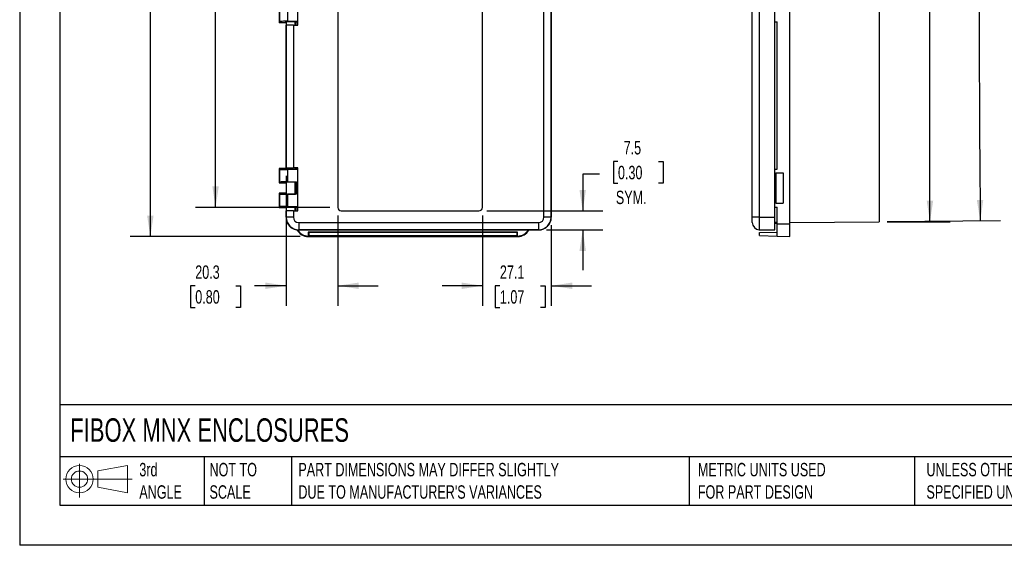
# Model space of a CAD drawing. Header units: millimetres. Extents: x 0 to 699, y 0 to 540.
# Tile 1 of 5: x 0 to 388, y 0 to 207. Entities that reach past the tile are written whole.
import ezdxf

# ---------------------------------------------------------------- set-up
doc = ezdxf.new("R2010")
doc.units = ezdxf.units.MM
doc.header["$LTSCALE"] = 2.5
doc.layers.add('DIMENSIONS', color=140, linetype='Continuous', lineweight=25)
doc.layers.add('TEXT', color=140, linetype='Continuous', lineweight=25)
doc.styles.add('SLDTEXTSTYLE0', font='TXT', dxfattribs={"width": 0.7})
doc.dimstyles.new('SLDDIMSTYLE0', dxfattribs={"dimtxt": 5.39502, "dimasz": 8.255, "dimexe": 0, "dimexo": 0.0625, "dimgap": 1.348755, "dimtad": 0, "dimtih": 1, "dimtoh": 1, "dimdec": 1, "dimrnd": 1e-09, "dimzin": 12, "dimdsep": 46, "dimtxsty": 'SLDTEXTSTYLE0', "dimsah": 1, "dimcen": 0.09, "dimadec": 0, "dimazin": 3, "dimtfac": 1, "dimtdec": 1, "dimtofl": 0, "dimtmove": 0, "dimatfit": 3, "dimfxl": 0, "dimfrac": 2, "dimtolj": 1, "dimtzin": 12, "dimarcsym": 0})
doc.dimstyles.new('SLDDIMSTYLE1', dxfattribs={"dimtxt": 5.39502, "dimasz": 8.255, "dimexe": 0, "dimexo": 0.0625, "dimgap": 1.348755, "dimtad": 0, "dimtih": 1, "dimtoh": 1, "dimdec": 1, "dimrnd": 1e-09, "dimzin": 12, "dimdsep": 46, "dimtxsty": 'SLDTEXTSTYLE0', "dimsah": 1, "dimcen": 0.09, "dimadec": 0, "dimazin": 3, "dimtfac": 1, "dimtdec": 1, "dimtmove": 0, "dimatfit": 0, "dimfxl": 0, "dimfrac": 2, "dimtolj": 1, "dimtzin": 12, "dimarcsym": 0})
doc.dimstyles.new('SLDDIMSTYLE3', dxfattribs={"dimtxt": 5.39502, "dimasz": 8.255, "dimexe": 0, "dimexo": 0.0625, "dimgap": 1.348755, "dimtad": 0, "dimtih": 1, "dimtoh": 1, "dimdec": 4, "dimlfac": 2.5, "dimzin": 12, "dimdsep": 46, "dimtxsty": 'SLDTEXTSTYLE0', "dimsah": 1, "dimcen": 0.09, "dimadec": 0, "dimazin": 3, "dimtfac": 1, "dimtdec": 0, "dimtofl": 0, "dimtmove": 0, "dimatfit": 3, "dimfxl": 0, "dimfrac": 2, "dimtolj": 1, "dimtzin": 12, "dimarcsym": 0})

# ---------------------------------------------------------------- blocks, each defined once
blk = doc.blocks.new('Block11')
at = {"color": 7, "linetype": 'Continuous', "lineweight": 18}
for p, q in [((6.47, 13.28), (6.47, 0)), ((13.7, 10.42), (25.44, 12.58)), ((25.44, 12.58), (25.44, 1.83)), ((13.7, 3.99), (13.7, 10.42)), ((0, 7.2), (27.18, 7.2)), ((13.7, 3.99), (25.44, 1.83))]:
    blk.add_line(p, q, dxfattribs=at)
for radius in [5.38, 3.21]:
    blk.add_circle((6.47, 7.2), radius, dxfattribs=at)
blk = doc.blocks.new('Block12')
at = {"color": 7, "linetype": 'Continuous'}
blk.add_blockref('Block11', (0, 0), dxfattribs=at)
blk = doc.blocks.new('_D')
at = {"layer": 'DIMENSIONS'}
for p, q in [((110.49, 378.91), (43.53, 378.91)), ((51.47, 378.91), (51.47, 269.16)), ((41.21, 259.38), (39.4, 259.38)), ((39.4, 259.38), (39.4, 250.81)), ((61.73, 259.38), (63.54, 259.38)), ((63.54, 259.38), (63.54, 250.81)), ((39.4, 250.81), (41.21, 250.81)), ((51.47, 121.71), (51.47, 249.6)), ((63.54, 250.81), (61.73, 250.81)), ((110.49, 121.71), (43.53, 121.71))]:
    blk.add_line(p, q, dxfattribs=at)
for points in [[(51.47, 378.91), (50.2, 370.66), (52.74, 370.66)], [(51.47, 121.71), (52.74, 129.97), (50.2, 129.97)]]:
    blk.add_solid(points, dxfattribs=at)
at = {"layer": 'DIMENSIONS', "char_height": 5.292, "attachment_point": 1, "style": 'SLDTEXTSTYLE0'}
for s, insert in [('257.2', (41.21, 267.41)), ('10.13', (41.21, 257.63))]:
    blk.add_mtext(s, dxfattribs=dict(at, insert=insert))
blk = doc.blocks.new('_D_1')
at = {"layer": 'DIMENSIONS'}
for p, q in [((122.13, 367.41), (69.22, 367.41)), ((77.16, 367.41), (77.16, 269.16)), ((69.15, 259.38), (67.33, 259.38)), ((67.33, 259.38), (67.33, 250.81)), ((85.18, 259.38), (86.99, 259.38)), ((86.99, 259.38), (86.99, 250.81)), ((67.33, 250.81), (69.15, 250.81)), ((77.16, 133.21), (77.16, 249.6)), ((86.99, 250.81), (85.18, 250.81)), ((122.13, 133.21), (69.22, 133.21))]:
    blk.add_line(p, q, dxfattribs=at)
for points in [[(77.16, 367.41), (75.89, 359.16), (78.43, 359.16)], [(77.16, 133.21), (78.43, 141.47), (75.89, 141.47)]]:
    blk.add_solid(points, dxfattribs=at)
at = {"layer": 'DIMENSIONS', "char_height": 5.292, "attachment_point": 1, "style": 'SLDTEXTSTYLE0'}
for s, insert in [('234.2', (66.9, 267.41)), ('9.22', (69.15, 257.63))]:
    blk.add_mtext(s, dxfattribs=dict(at, insert=insert))
blk = doc.blocks.new('_D_5')
at = {"layer": 'DIMENSIONS'}
for p, q in [((235.67, 151.33), (233.85, 151.33)), ((233.85, 151.33), (233.85, 142.75)), ((251.7, 151.33), (253.51, 151.33)), ((253.51, 151.33), (253.51, 142.75)), ((228.42, 146.28), (221.78, 146.28)), ((221.78, 146.28), (221.78, 131.81)), ((233.85, 142.75), (235.67, 142.75)), ((253.51, 142.75), (251.7, 142.75)), ((184.08, 131.81), (229.71, 131.81)), ((207.58, 124.31), (229.71, 124.31)), ((221.78, 124.31), (221.78, 108.44))]:
    blk.add_line(p, q, dxfattribs=at)
for points in [[(221.78, 131.81), (223.05, 140.07), (220.51, 140.07)], [(221.78, 124.31), (220.51, 116.06), (223.05, 116.06)]]:
    blk.add_solid(points, dxfattribs=at)
at = {"layer": 'DIMENSIONS', "char_height": 5.292, "attachment_point": 1, "style": 'SLDTEXTSTYLE0'}
for s, insert in [('7.5', (237.91, 159.36)), ('0.30', (235.67, 149.58)), ('SYM.', (234.84, 139.79))]:
    blk.add_mtext(s, dxfattribs=dict(at, insert=insert))
blk = doc.blocks.new('_D_6')
at = {"layer": 'DIMENSIONS'}
for p, q in [((105.01, 145.59), (105.01, 94.37)), ((125.3, 130.04), (125.3, 94.37)), ((69.15, 102.31), (67.33, 102.31)), ((67.33, 102.31), (67.33, 93.74)), ((85.18, 102.31), (86.99, 102.31)), ((86.99, 102.31), (86.99, 93.74)), ((105.01, 102.31), (92.49, 102.31)), ((125.3, 102.31), (141.18, 102.31)), ((67.33, 93.74), (69.15, 93.74)), ((86.99, 93.74), (85.18, 93.74))]:
    blk.add_line(p, q, dxfattribs=at)
for points in [[(105.01, 102.31), (96.75, 103.58), (96.75, 101.04)], [(125.3, 102.31), (133.56, 101.04), (133.56, 103.58)]]:
    blk.add_solid(points, dxfattribs=at)
at = {"layer": 'DIMENSIONS', "char_height": 5.292, "attachment_point": 1, "style": 'SLDTEXTSTYLE0'}
for s, insert in [('20.3', (69.15, 110.34)), ('0.80', (69.15, 100.56))]:
    blk.add_mtext(s, dxfattribs=dict(at, insert=insert))
blk = doc.blocks.new('_D_7')
at = {"layer": 'DIMENSIONS'}
for p, q in [((182.3, 130.04), (182.3, 94.37)), ((209.4, 126.14), (209.4, 94.37)), ((182.3, 102.31), (166.43, 102.31)), ((189.15, 102.31), (187.34, 102.31)), ((187.34, 102.31), (187.34, 93.74)), ((205.18, 102.31), (206.99, 102.31)), ((206.99, 102.31), (206.99, 93.74)), ((209.4, 102.31), (225.28, 102.31)), ((187.34, 93.74), (189.15, 93.74)), ((206.99, 93.74), (205.18, 93.74))]:
    blk.add_line(p, q, dxfattribs=at)
for points in [[(182.3, 102.31), (174.05, 103.58), (174.05, 101.04)], [(209.4, 102.31), (217.66, 101.04), (217.66, 103.58)]]:
    blk.add_solid(points, dxfattribs=at)
at = {"layer": 'DIMENSIONS', "char_height": 5.292, "attachment_point": 1, "style": 'SLDTEXTSTYLE0'}
for s, insert in [('27.1', (189.15, 110.34)), ('1.07', (189.15, 100.56))]:
    blk.add_mtext(s, dxfattribs=dict(at, insert=insert))
blk = doc.blocks.new('_D_11')
at = {"layer": 'DIMENSIONS'}
for p, q in [((341.74, 373.04), (386.31, 372.66)), ((341.74, 127.59), (386.31, 127.97))]:
    blk.add_line(p, q, dxfattribs=at)
for start, end in [(179.511696, 179.974009), (180.008213, 180.488304)]:
    blk.add_arc((14741.23, 250.31), 14363.38, start, end, dxfattribs=at)
for points in [[(378.37, 372.73), (377.04, 364.48), (379.58, 364.46)], [(378.37, 127.9), (379.58, 136.17), (377.04, 136.15)]]:
    blk.add_solid(points, dxfattribs=at)
at = {"layer": 'DIMENSIONS', "insert": (373.7, 255.08), "char_height": 5.292, "attachment_point": 1, "style": 'SLDTEXTSTYLE0'}
blk.add_mtext('1°', dxfattribs=at)
blk = doc.blocks.new('_D_12')
at = {"layer": 'DIMENSIONS'}
for p, q in [((341.74, 373.06), (366.51, 373.06)), ((358.57, 373.06), (358.57, 262.33)), ((350.55, 252.54), (348.74, 252.54)), ((348.74, 252.54), (348.74, 243.97)), ((366.59, 252.54), (368.4, 252.54)), ((368.4, 252.54), (368.4, 243.97)), ((348.74, 243.97), (350.55, 243.97)), ((358.57, 127.56), (358.57, 242.76)), ((368.4, 243.97), (366.59, 243.97)), ((341.74, 127.56), (366.51, 127.56))]:
    blk.add_line(p, q, dxfattribs=at)
for points in [[(358.57, 373.06), (357.3, 364.81), (359.84, 364.81)], [(358.57, 127.56), (359.84, 135.82), (357.3, 135.82)]]:
    blk.add_solid(points, dxfattribs=at)
at = {"layer": 'DIMENSIONS', "char_height": 5.292, "attachment_point": 1, "style": 'SLDTEXTSTYLE0'}
for s, insert in [('245.5', (348.31, 260.57)), ('9.67', (350.55, 250.79))]:
    blk.add_mtext(s, dxfattribs=dict(at, insert=insert))

msp = doc.modelspace()

# ---------------------------------------------------------------- linework, layer by layer
at = {"color": 7, "linetype": 'Continuous'}
for p in [(0.006175, 539.756685), (698.506175, 0.006685)]:
    msp.add_line(p, (0.006175, 0.006685), dxfattribs=at)
for p, q in [((303.367196, 126.714627), (303.367196, 373.914627)), ((125.302789, 367.414627), (125.302789, 133.214627)), ((182.302789, 133.214627), (182.302789, 367.414627)), ((338.567196, 367.764627), (338.567196, 132.864627)), ((109.502789, 205.014627), (109.502789, 221.914627)), ((206.497632, 129.314627), (206.497632, 217.559249)), ((209.402789, 129.314627), (209.402789, 218.550162)), ((288.597196, 129.314627), (288.597196, 217.559249)), ((297.397196, 129.314627), (297.397196, 219.814627)), ((209.297206, 216.995717), (209.297206, 129.314627)), ((291.348329, 216.995717), (291.348329, 129.314627)), ((102.161423, 211.778121), (102.161423, 206.140023)), ((102.479366, 206.457966), (102.479366, 211.460178)), ((105.477539, 211.359072), (105.477539, 206.559072)), ((102.161423, 206.140023), (102.479366, 206.457966)), ((102.161423, 206.140023), (104.662947, 206.140023)), ((104.662947, 206.140023), (104.993647, 206.470722)), ((104.933602, 206.410678), (104.933602, 148.218575)), ((104.993647, 206.470722), (108.593647, 206.470722)), ((105.477539, 206.559072), (109.502789, 206.559072)), ((108.433602, 206.470722), (108.433602, 205.014627)), ((108.593647, 206.470722), (108.661423, 206.140023)), ((108.836027, 206.314627), (108.661423, 206.140023)), ((108.661423, 206.140023), (108.661423, 205.014627)), ((108.836027, 206.314627), (109.502789, 206.314627)), ((108.836027, 206.314627), (108.836027, 205.014627)), ((297.397196, 206.3485), (298.367196, 206.314627)), ((298.367196, 148.314627), (298.367196, 206.314627)), ((104.933869, 148.764627), (104.933869, 205.014627)), ((104.933869, 205.014627), (105.008372, 205.014627)), ((105.008372, 148.764627), (105.008372, 205.014627)), ((107.807946, 205.014627), (105.008372, 205.014627)), ((107.807946, 205.014627), (107.807946, 148.764627)), ((107.807946, 205.014627), (109.502789, 205.014627)), ((102.161423, 148.48923), (102.479366, 148.171287)), ((104.662947, 148.48923), (102.161423, 148.48923)), ((102.161423, 148.48923), (102.161423, 142.851132)), ((102.479366, 143.169075), (102.479366, 148.171287)), ((104.993647, 148.158531), (104.662947, 148.48923)), ((105.008372, 148.764627), (104.933869, 148.764627)), ((108.593647, 148.158531), (104.993647, 148.158531)), ((105.008372, 148.764627), (107.807946, 148.764627)), ((105.477539, 148.070181), (105.477539, 143.270181)), ((109.502789, 148.070181), (105.477539, 148.070181)), ((109.502789, 148.764627), (107.807946, 148.764627)), ((108.433602, 148.764627), (108.433602, 148.158531)), ((108.661423, 148.48923), (108.593647, 148.158531)), ((108.661423, 148.764627), (108.661423, 148.48923)), ((108.661423, 148.48923), (108.836027, 148.314627)), ((108.836027, 148.764627), (108.836027, 148.314627)), ((109.502789, 148.314627), (108.836027, 148.314627)), ((109.502789, 131.864627), (109.502789, 148.764627)), ((297.397196, 148.280753), (298.367196, 148.314627)), ((297.897196, 146.814627), (297.897196, 134.814627)), ((297.897196, 146.814627), (300.797196, 146.814627)), ((300.797196, 146.814627), (300.797196, 134.814627)), ((102.161423, 142.851132), (102.479366, 143.169075)), ((102.161423, 142.851132), (104.662947, 142.851132)), ((104.993647, 143.181832), (104.662947, 142.851132)), ((104.933602, 143.121787), (104.933602, 138.507466)), ((108.593647, 143.181832), (104.993647, 143.181832)), ((105.477539, 143.270181), (109.080472, 143.270181)), ((108.433602, 143.181832), (108.433602, 138.447422)), ((108.661423, 142.851132), (108.593647, 143.181832)), ((109.080472, 143.270181), (108.661423, 142.851132)), ((108.661423, 142.851132), (108.661423, 138.778121)), ((109.080472, 143.270181), (109.080472, 138.359072)), ((102.161423, 138.778121), (102.479366, 138.460178)), ((104.662947, 138.778121), (102.161423, 138.778121)), ((102.161423, 138.778121), (102.161423, 133.140023)), ((102.479366, 133.457966), (102.479366, 138.460178)), ((104.662947, 138.778121), (104.993647, 138.447422)), ((104.993647, 138.447422), (108.593647, 138.447422)), ((109.080472, 138.359072), (105.477539, 138.359072)), ((105.477539, 138.359072), (105.477539, 133.559072)), ((108.593647, 138.447422), (108.661423, 138.778121)), ((108.661423, 138.778121), (109.080472, 138.359072)), ((102.161423, 133.140023), (102.479366, 133.457966)), ((102.161423, 133.140023), (104.662947, 133.140023)), ((104.662947, 133.140023), (104.993647, 133.470722)), ((104.933602, 133.410678), (104.933602, 129.263154)), ((104.993647, 133.470722), (108.593647, 133.470722)), ((105.477539, 133.559072), (109.502789, 133.559072)), ((108.433602, 133.470722), (108.433602, 131.864627)), ((108.593647, 133.470722), (108.661423, 133.140023)), ((108.836027, 133.314627), (108.661423, 133.140023)), ((108.661423, 133.140023), (108.661423, 131.864627)), ((108.836027, 133.314627), (109.502789, 133.314627)), ((108.836027, 133.314627), (108.836027, 131.864627)), ((297.397196, 133.3485), (298.367196, 133.314627)), ((297.897196, 134.814627), (300.797196, 134.814627)), ((298.367196, 126.714627), (298.367196, 133.314627)), ((104.933869, 129.314627), (104.933869, 131.864627)), ((104.933869, 131.864627), (105.008372, 131.864627)), ((105.008372, 129.314627), (104.933869, 129.314627)), ((105.008372, 129.314627), (105.008372, 131.864627)), ((107.807946, 131.864627), (105.008372, 131.864627)), ((107.807946, 129.314627), (105.008372, 129.314627)), ((107.807946, 131.864627), (107.807946, 129.314627)), ((107.807946, 131.864627), (109.502789, 131.864627)), ((126.702789, 131.814627), (180.902789, 131.814627)), ((209.297206, 129.314627), (206.497632, 129.314627)), ((209.297206, 129.314627), (209.402789, 129.314627)), ((291.348329, 129.314627), (288.597196, 129.314627)), ((288.597196, 127.219784), (288.597196, 129.314627)), ((291.348329, 129.314627), (291.348329, 124.42021)), ((291.348329, 129.314627), (297.397196, 129.314627)), ((297.397196, 124.314627), (297.397196, 129.314627)), ((109.902789, 127.219784), (204.402789, 127.219784)), ((109.902789, 127.219784), (109.902789, 124.42021)), ((204.402789, 124.42021), (109.902789, 124.42021)), ((109.902789, 124.42021), (109.902789, 124.314627)), ((109.902789, 124.314627), (204.402789, 124.314627)), ((204.402789, 127.219784), (204.402789, 124.42021)), ((204.402789, 124.42021), (204.402789, 124.314627)), ((291.348329, 124.42021), (297.397196, 124.314627)), ((297.397196, 127.3485), (298.367196, 127.314627)), ((297.397196, 127.023092), (298.367196, 127.014627)), ((298.367196, 121.88923), (298.367196, 126.714627)), ((298.367196, 126.714627), (303.367196, 126.714627)), ((303.367196, 127.264627), (338.567196, 127.564627)), ((303.367196, 121.714627), (303.367196, 126.714627)), ((113.905869, 123.244785), (113.661423, 123.48923)), ((196.161423, 123.48923), (113.661423, 123.48923)), ((113.661423, 123.48923), (113.661423, 121.88923)), ((113.905869, 122.133676), (113.661423, 121.88923)), ((113.661423, 121.88923), (113.661423, 121.714627)), ((113.661423, 121.714627), (196.161423, 121.714627)), ((195.916978, 123.244785), (113.905869, 123.244785)), ((113.905869, 123.244785), (113.905869, 122.133676)), ((113.905869, 122.133676), (195.916978, 122.133676)), ((195.916978, 123.244785), (196.161423, 123.48923)), ((195.916978, 122.133676), (195.916978, 123.244785)), ((195.916978, 122.133676), (196.161423, 121.88923)), ((196.161423, 121.88923), (196.161423, 123.48923)), ((196.161423, 121.88923), (196.161423, 121.714627)), ((291.367196, 123.244785), (298.367196, 123.48923)), ((291.367196, 122.133676), (291.367196, 123.244785)), ((291.367196, 122.133676), (298.367196, 121.88923)), ((298.367196, 121.88923), (303.367196, 121.714627))]:
    msp.add_line(p, q)
for centre, radius, start, end in [((126.702789, 133.214627), 1.4, 180, 270), ((180.902789, 133.214627), 1.4, 270, 0), ((109.902789, 129.314627), 4.894417, 180, 270), ((109.902789, 129.314627), 2.094843, 180, 270), ((204.402789, 129.314627), 2.094843, 270, 0), ((204.402789, 129.314627), 4.894417, 270, 0), ((204.402789, 129.314627), 5, 270, 0), ((109.902789, 129.314627), 5, 228.70440763, 270), ((113.661423, 126.714627), 5, 208.13141026, 270), ((113.661423, 126.714627), 4.825396, 209.56262604, 270), ((196.161423, 126.714627), 4.825396, 270, 330.17394709), ((196.161423, 126.714627), 5, 270, 331.31459799), ((291.397196, 127.219784), 2.8, 180, 269)]:
    msp.add_arc(centre, radius, start, end)
for points, knots in [([(105.477539, 206.559072), (105.130209, 206.559072), (104.756711, 206.556902), (104.03268, 206.547117), (103.684196, 206.53947), (103.102931, 206.519869), (102.871939, 206.507973), (102.566612, 206.483047), (102.491488, 206.470087), (102.479366, 206.457966)], [0, 0, 0, 0, 0.25, 0.25, 0.5, 0.5, 0.75, 0.75, 1, 1, 1, 1]), ([(102.479366, 148.171287), (102.491488, 148.159166), (102.566612, 148.146207), (102.871939, 148.12128), (103.102931, 148.109385), (103.684196, 148.089783), (104.03268, 148.082137), (104.756711, 148.072351), (105.130209, 148.070181), (105.477539, 148.070181)], [0, 0, 0, 0, 0.25, 0.25, 0.5, 0.5, 0.75, 0.75, 1, 1, 1, 1]), ([(105.477539, 143.270181), (105.130209, 143.270181), (104.756711, 143.268012), (104.03268, 143.258226), (103.684196, 143.25058), (103.102931, 143.230978), (102.871939, 143.219083), (102.566612, 143.194156), (102.491488, 143.181197), (102.479366, 143.169075)], [0, 0, 0, 0, 0.25, 0.25, 0.5, 0.5, 0.75, 0.75, 1, 1, 1, 1]), ([(102.479366, 138.460178), (102.491488, 138.448057), (102.566612, 138.435097), (102.871939, 138.410171), (103.102931, 138.398275), (103.684196, 138.378674), (104.03268, 138.371027), (104.756711, 138.361242), (105.130209, 138.359072), (105.477539, 138.359072)], [0, 0, 0, 0, 0.25, 0.25, 0.5, 0.5, 0.75, 0.75, 1, 1, 1, 1]), ([(105.477539, 133.559072), (105.130209, 133.559072), (104.756711, 133.556902), (104.03268, 133.547117), (103.684196, 133.53947), (103.102931, 133.519869), (102.871939, 133.507973), (102.566612, 133.483047), (102.491488, 133.470087), (102.479366, 133.457966)], [0, 0, 0, 0, 0.25, 0.25, 0.5, 0.5, 0.75, 0.75, 1, 1, 1, 1]), ([(338.567196, 132.864627), (338.567196, 132.795172), (338.567196, 132.656408), (338.567196, 132.448693), (338.567196, 132.241738), (338.567196, 132.035538), (338.567196, 131.72822), (338.567196, 131.323677), (338.567196, 130.833346), (338.567196, 130.362215), (338.567196, 129.767003), (338.567196, 129.092715), (338.567196, 128.539814), (338.567196, 128.182897), (338.567196, 127.960303), (338.567196, 127.784632), (338.567196, 127.672108), (338.567196, 127.606411), (338.567196, 127.571128), (338.567196, 127.566796), (338.567196, 127.564627)], [0, 0, 0, 0, 0.0250422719, 0.0500318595, 0.0750074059, 0.1000076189, 0.1250710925, 0.1875524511, 0.2501001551, 0.3125815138, 0.3751292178, 0.5000069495, 0.6248846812, 0.6873660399, 0.7499137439, 0.8123951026, 0.8749428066, 0.9166437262, 0.9582696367, 1, 1, 1, 1]), ([(104.933602, 129.263154), (104.934474, 129.192156), (104.936138, 129.056731), (104.948654, 128.863522), (104.965818, 128.690339), (104.986245, 128.537195), (105.007949, 128.404034), (105.056355, 128.148024), (105.149491, 127.786012), (105.307716, 127.357893), (105.473909, 127.003408), (105.640124, 126.705514), (105.818652, 126.431145), (106.006335, 126.179941), (106.200651, 125.951701), (106.397874, 125.74456), (106.536041, 125.618991), (106.60308, 125.558064)], [0, 0, 0, 0, 0.0540314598, 0.1030607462, 0.1470834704, 0.1860957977, 0.2200944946, 0.2490770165, 0.3824733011, 0.4987247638, 0.5837115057, 0.6639261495, 0.7395208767, 0.8106793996, 0.8776238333, 0.9406227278, 1, 1, 1, 1])]:
    msp.add_open_spline(points, degree=3, knots=knots)
msp.add_open_spline([(104.933869, 129.314627), (104.933693, 129.297644), (104.933602, 129.280357), (104.933602, 129.263154)], degree=3)
at = {"layer": 'TEXT'}
for p, q in [((15.875, 523.875), (15.875, 15.875)), ((682.625, 55.315269), (15.875, 55.315269)), ((682.625, 34.925), (15.875, 34.925)), ((72.611829, 34.925), (72.611829, 15.875)), ((107.093464, 34.925), (107.093464, 15.875)), ((263.710517, 34.925), (263.710517, 15.875)), ((352.494537, 34.925), (352.494537, 15.875)), ((15.875, 15.875), (682.625, 15.875))]:
    msp.add_line(p, q, dxfattribs=at)

# ---------------------------------------------------------------- block references
msp.add_blockref('Block12', (17.094846, 18.884638), dxfattribs=at)

# ---------------------------------------------------------------- texts
at = {"layer": 'TEXT', "attachment_point": 1, "style": 'SLDTEXTSTYLE0'}
for s, insert, char_height in [('FIBOX MNX ENCLOSURES', (19.914336, 50.058608), 9.26041667), ('3rd^JANGLE', (47.126077, 32.491428), 5.2916667), ('NOT TO^JSCALE', (74.766803, 32.491428), 5.29166667), ("PART DIMENSIONS MAY DIFFER SLIGHTLY ^JDUE TO MANUFACTURER'S VARIANCES", (109.781336, 32.491429), 5.29166667), ('METRIC UNITS USED ^JFOR PART DESIGN', (267.134014, 32.491429), 5.29166667), ('UNLESS OTHERWISE ^JSPECIFIED UNITS ARE:', (357.172821, 32.49143), 5.29166667)]:
    msp.add_mtext(s, dxfattribs=dict(at, insert=insert, char_height=char_height))

# ---------------------------------------------------------------- dimensions: what is measured, and where the dimension line sits
at = {"layer": 'DIMENSIONS'}
for base, p1, p2, angle, dimstyle, picture, middle in [((51.470642, 121.714627), (113.661423, 378.914627), (113.661423, 121.714627), 90, 'SLDDIMSTYLE0', '_D', (51.470642, 259.380852)), ((358.570524, 127.564627), (338.567196, 373.064627), (338.567196, 127.564627), 90, 'SLDDIMSTYLE0', '_D_12', (358.570524, 252.543037)), ((77.161423, 133.214627), (125.302789, 367.414627), (125.302789, 133.214627), 90, 'SLDDIMSTYLE0', '_D_1', (77.161423, 259.380852)), ((105.008372, 102.311051), (125.302789, 133.214627), (105.008372, 148.764627), 0, 'SLDDIMSTYLE1', '_D_6', (77.161423, 102.311051)), ((209.402789, 102.311051), (182.302789, 133.214627), (209.402789, 129.314627), 0, 'SLDDIMSTYLE1', '_D_7', (197.164923, 102.311051))]:
    dim = msp.add_linear_dim(base=base, p1=p1, p2=p2, angle=angle, dimstyle=dimstyle, dxfattribs=at)
    dim.commit()
    dim.dimension.update_dxf_attribs({"geometry": picture, "text_midpoint": middle, "dimtype": 160})
dim = msp.add_angular_dim_2l(base=(377.997197, 314.77834), line1=((338.567196, 127.564627), (303.367196, 127.264627)), line2=((303.367196, 373.364627), (338.567196, 373.064627)), dimstyle='SLDDIMSTYLE3', dxfattribs=at)
dim.commit()
dim.dimension.update_dxf_attribs({"geometry": '_D_11', "text_midpoint": (377.85271, 252.543037), "dimtype": 162})
dim = msp.add_linear_dim(base=(221.777408, 124.314627), p1=(180.902789, 131.814627), p2=(204.402789, 124.314627), angle=90, text='<>\\PSYM.', dimstyle='SLDDIMSTYLE1', dxfattribs=at)
dim.commit()
dim.dimension.update_dxf_attribs({"geometry": '_D_5', "text_midpoint": (221.777408, 146.281737), "dimtype": 160})

doc.saveas('drawing.dxf')
